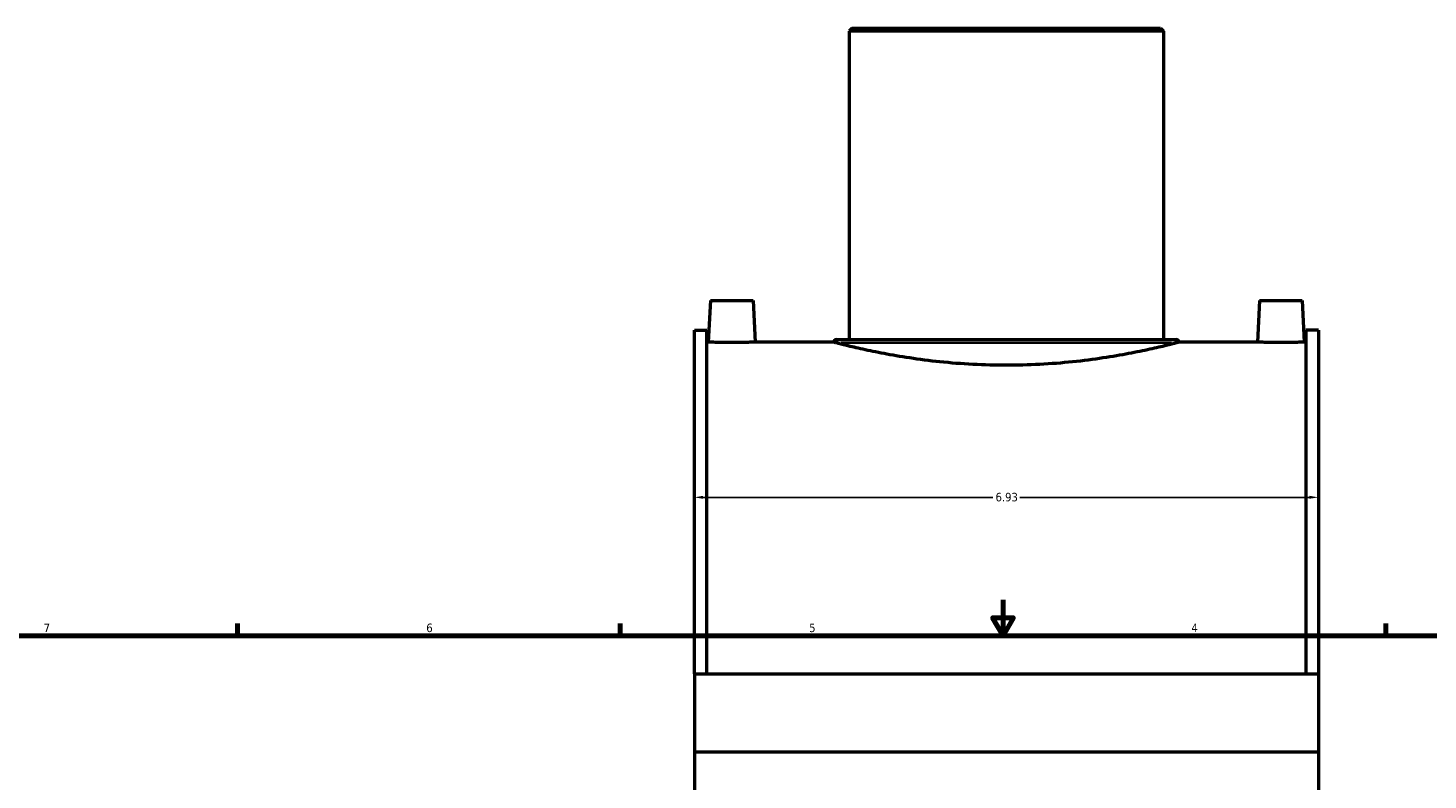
# Model space of a CAD drawing. Header units: inches. Extents: x -11.2 to 54.6, y 0.6 to 57.3.
# Tile 4 of 10: x 6.2 to 21.7, y 19.4 to 27.8. Entities that reach past the tile are written whole.
import ezdxf

# ---------------------------------------------------------------- set-up
doc = ezdxf.new("R2010")
doc.units = ezdxf.units.IN
doc.header["$MEASUREMENT"] = 0
for name, color, linetype, lineweight in [('Border (ANSI)', 7, 'Continuous', 70), ('Dimension (ANSI)', 7, 'Continuous', 25), ('Visible (ANSI)', 7, 'Continuous', 50), ('Visible Narrow (ANSI)', 7, 'Continuous', 35)]:
    doc.layers.add(name, color=color, linetype=linetype, lineweight=lineweight)
doc.styles.add('Note Text (ANSI)', font='tahoma.ttf')
doc.dimstyles.new('Default (ANSI)', dxfattribs={"dimtxt": 0.094488, "dimasz": 0.098425, "dimexe": 0.125, "dimexo": 0.0625, "dimgap": 0.031496, "dimtad": 0, "dimtih": 1, "dimtoh": 1, "dimrnd": 1e-08, "dimzin": 4, "dimdsep": 46, "dimtxsty": 'Note Text (ANSI)', "dimcen": 0.09, "dimdle": 0.393701, "dimclrd": 256, "dimclre": 256, "dimclrt": 5, "dimadec": 0, "dimazin": 1, "dimtfac": 1, "dimtofl": 0, "dimtmove": 0, "dimatfit": 3, "dimfxl": 1, "dimtolj": 1, "dimtzin": 4, "dimlwd": -1, "dimlwe": -1, "dimarcsym": 0})

# ---------------------------------------------------------------- blocks, each defined once
blk = doc.blocks.new('Borders Default Border')
at = {"layer": 'Border (ANSI)'}
for p, q in [((8.5, 21), (8.5, 21.134)), ((12.75, 21), (12.75, 21.134)), ((21.25, 21), (21.25, 21.134))]:
    blk.add_line(p, q, dxfattribs=at)
at = {"layer": 'Border (ANSI)', "flags": 128}
for points in [[(17, 21.4), (17, 21), (16.885, 21.2), (17.115, 21.2), (17, 21)], [(0.5, 1), (0.5, 21), (33.5, 21), (33.5, 1), (0.5, 1)]]:
    blk.add_lwpolyline(points, dxfattribs=at)
at = {"layer": 'Border (ANSI)', "color": 5, "true_color": 0x0000ff, "char_height": 0.0945, "attachment_point": 7, "style": 'Note Text (ANSI)'}
for s, insert in [('7', (6.346, 21.04)), ('6', (10.595, 21.038)), ('5', (14.847, 21.038)), ('4', (19.092, 21.04))]:
    blk.add_mtext(s, dxfattribs=dict(at, insert=insert))
blk = doc.blocks.new('*D8')
at = {"layer": 'Defpoints', "color": 0, "transparency": 16777216}
for p in [(20.502, 22.537), (13.572, 22.373), (20.502, 22.373)]:
    blk.add_point(p, dxfattribs=at)
at = {"layer": 'Dimension (ANSI)', "transparency": 16777216}
for p, q in [((13.67, 22.537), (16.886, 22.537)), ((20.403, 22.537), (17.188, 22.537))]:
    blk.add_line(p, q, dxfattribs=at)
for points in [[(13.67, 22.554), (13.67, 22.521), (13.572, 22.537)], [(20.403, 22.554), (20.403, 22.521), (20.502, 22.537)]]:
    blk.add_solid(points, dxfattribs=at)
at = {"layer": 'Dimension (ANSI)', "color": 5, "transparency": 16777216, "insert": (16.917, 22.587), "char_height": 0.0945, "attachment_point": 1, "style": 'Note Text (ANSI)'}
blk.add_mtext('\\A1;6.93', dxfattribs=at)

msp = doc.modelspace()

# ---------------------------------------------------------------- linework, layer by layer
at = {"layer": 'Visible (ANSI)'}
for p, q in [((15.326, 27.751), (15.291, 27.716)), ((18.783, 27.716), (15.291, 27.716)), ((15.291, 27.716), (15.291, 24.29)), ((15.326, 27.751), (18.748, 27.751)), ((18.748, 27.751), (18.783, 27.716)), ((18.783, 27.716), (18.783, 24.29)), ((13.751, 24.722), (13.727, 24.261)), ((13.751, 24.722), (14.224, 24.722)), ((14.224, 24.722), (14.248, 24.261)), ((19.85, 24.722), (19.826, 24.261)), ((19.85, 24.722), (20.322, 24.722)), ((20.322, 24.722), (20.346, 24.261)), ((13.572, 20.575), (13.572, 24.393)), ((13.572, 24.393), (13.71, 24.393)), ((13.71, 20.575), (13.71, 24.393)), ((13.727, 24.261), (13.71, 24.261)), ((15.117, 24.261), (14.248, 24.261)), ((15.151, 24.29), (18.923, 24.29)), ((19.826, 24.261), (18.957, 24.261)), ((20.363, 24.261), (20.346, 24.261)), ((20.363, 24.393), (20.363, 20.575)), ((20.502, 24.393), (20.363, 24.393)), ((20.502, 24.393), (20.502, 20.575)), ((13.572, 20.575), (20.502, 20.575)), ((13.572, 20.575), (13.572, 19.71)), ((20.502, 20.575), (20.502, 19.71)), ((13.572, 19.71), (20.502, 19.71)), ((13.572, 19.71), (13.572, 19.218)), ((20.502, 19.71), (20.502, 19.218))]:
    msp.add_line(p, q, dxfattribs=at)
for centre, start, end in [((15.151, 24.255), 90, 169.9046), ((18.923, 24.255), 10.0954, 90)]:
    msp.add_arc(centre, 0.0349, start, end, dxfattribs=at)
for points, knots in [([(13.988, 24.257), (13.955, 24.257), (13.92, 24.257), (13.856, 24.258), (13.827, 24.258), (13.78, 24.26), (13.76, 24.26), (13.734, 24.261), (13.727, 24.261), (13.727, 24.261)], [0, 0, 0, 0, 0.2492993, 0.2492993, 0.4985986, 0.4985986, 0.7478447, 0.7478447, 0.9970907, 0.9970907, 0.9970907, 0.9970907]), ([(14.248, 24.261), (14.248, 24.261), (14.242, 24.261), (14.215, 24.26), (14.195, 24.26), (14.149, 24.258), (14.119, 24.258), (14.055, 24.257), (14.02, 24.257), (13.988, 24.257)], [2.991272, 2.991272, 2.991272, 2.991272, 3.2405181, 3.2405181, 3.4897641, 3.4897641, 3.7390634, 3.7390634, 3.9883627, 3.9883627, 3.9883627, 3.9883627]), ([(15.14, 24.255), (15.133, 24.257), (15.128, 24.258), (15.122, 24.26), (15.12, 24.26), (15.117, 24.261), (15.117, 24.261), (15.117, 24.261), (15.117, 24.261), (15.117, 24.261)], [0.5158832, 0.5158832, 0.5158832, 0.5158832, 0.8168255, 0.8168255, 1.0755501, 1.0755501, 1.2271462, 1.2271462, 1.2728963, 1.2728963, 1.2728963, 1.2728963]), ([(17.037, 24.004), (16.916, 24.004), (16.79, 24.007), (16.542, 24.02), (16.418, 24.03), (16.182, 24.054), (16.069, 24.069), (15.86, 24.101), (15.764, 24.118), (15.594, 24.15), (15.514, 24.166), (15.373, 24.197), (15.312, 24.212), (15.214, 24.236), (15.177, 24.245), (15.148, 24.253), (15.143, 24.254), (15.14, 24.255)], [0, 0, 0, 0, 0.923629, 0.923629, 1.847258, 1.847258, 2.770887, 2.770887, 3.694516, 3.694516, 4.617985, 4.617985, 5.541454, 5.541454, 6.464923, 6.464923, 6.642928, 6.642928, 6.642928, 6.642928]), ([(18.934, 24.255), (18.93, 24.254), (18.926, 24.253), (18.897, 24.245), (18.86, 24.236), (18.762, 24.212), (18.701, 24.197), (18.56, 24.166), (18.48, 24.15), (18.31, 24.118), (18.214, 24.101), (18.005, 24.069), (17.892, 24.054), (17.655, 24.03), (17.532, 24.02), (17.283, 24.007), (17.158, 24.004), (17.037, 24.004)], [22.910638, 22.910638, 22.910638, 22.910638, 23.088644, 23.088644, 24.012112, 24.012112, 24.935581, 24.935581, 25.85905, 25.85905, 26.782679, 26.782679, 27.706308, 27.706308, 28.629937, 28.629937, 29.553566, 29.553566, 29.553566, 29.553566]), ([(18.957, 24.261), (18.957, 24.261), (18.957, 24.261), (18.956, 24.261), (18.956, 24.261), (18.952, 24.26), (18.949, 24.259), (18.941, 24.257), (18.938, 24.256), (18.934, 24.255)], [1.2728963, 1.2728963, 1.2728963, 1.2728963, 1.3615, 1.3615, 1.5314141, 1.5314141, 1.8593493, 1.8593493, 2.0303725, 2.0303725, 2.0303725, 2.0303725]), ([(20.086, 24.257), (20.053, 24.257), (20.018, 24.257), (19.954, 24.258), (19.925, 24.258), (19.879, 24.26), (19.859, 24.26), (19.832, 24.261), (19.826, 24.261), (19.826, 24.261)], [0, 0, 0, 0, 0.2492993, 0.2492993, 0.4985986, 0.4985986, 0.7478447, 0.7478447, 0.9970907, 0.9970907, 0.9970907, 0.9970907]), ([(20.346, 24.261), (20.346, 24.261), (20.34, 24.261), (20.313, 24.26), (20.293, 24.26), (20.247, 24.258), (20.218, 24.258), (20.154, 24.257), (20.119, 24.257), (20.086, 24.257)], [2.991272, 2.991272, 2.991272, 2.991272, 3.2405181, 3.2405181, 3.4897641, 3.4897641, 3.7390634, 3.7390634, 3.9883627, 3.9883627, 3.9883627, 3.9883627])]:
    msp.add_open_spline(points, degree=3, knots=knots, dxfattribs=at)
at = {"layer": 'Visible Narrow (ANSI)'}
msp.add_line((18.873, 24.255), (15.201, 24.255), dxfattribs=at)

# ---------------------------------------------------------------- block references
msp.add_blockref('Borders Default Border', (0, 0))

# ---------------------------------------------------------------- dimensions: what is measured, and where the dimension line sits
at = {"layer": 'Dimension (ANSI)'}
dim = msp.add_linear_dim(base=(20.502, 22.537), p1=(13.572, 22.373), p2=(20.502, 22.373), angle=180, dimstyle='Default (ANSI)', override={"dimgap": 0.031496, "dimtih": 0, "dimtoh": 0, "dimdec": 2, "dimse1": 1, "dimse2": 1, "dimtol": 0, "dimlim": 0, "dimtp": 0, "dimtm": 0, "dimtdec": 2, "dimatfit": 1}, dxfattribs=at)
dim.commit()
dim.dimension.update_dxf_attribs({"geometry": '*D8', "text_midpoint": (17.037, 22.537), "dimtype": 160})

doc.saveas('drawing.dxf')
